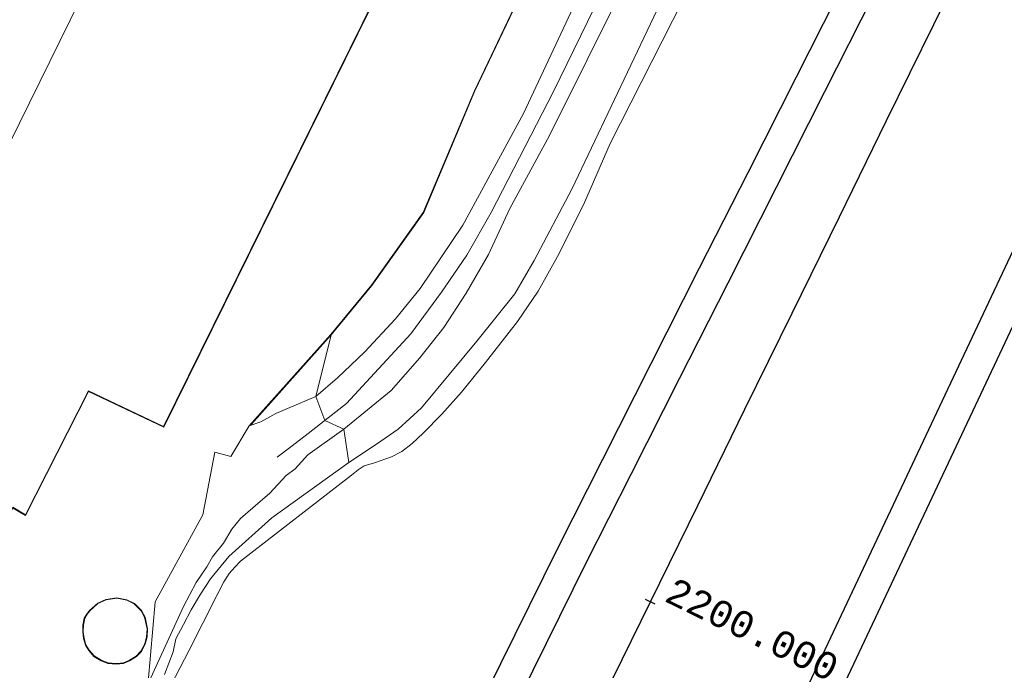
# Model space of a CAD drawing. Extents: x 176032 to 190000, y 318229 to 352878.
# Tile 134 of 184: x 177569 to 177660, y 321841 to 321901. Entities that reach past the tile are written whole.
import ezdxf

# ---------------------------------------------------------------- set-up
doc = ezdxf.new("R2010")
doc.units = 0
for name, color, linetype, lineweight in [('af-bs-rasterhekwerk', 253, 'hekwerk', 18), ('alm-masterstring', 1, 'Continuous', 30), ('bp-b5-boom', 253, 'Continuous', 18), ('bp-b5-grasland', 253, 'Continuous', 18), ('dwm-hulplijn', 3, 'Continuous', 30), ('gw-bs-kruinlijn', 253, 'Continuous', 18), ('gw-bs-teenlijn', 253, 'Continuous', 18), ('kd-bs-dakrand', 6, 'Continuous', 18), ('kd-bs-maaiveldlijn', 6, 'Continuous', 18), ('kd-bs-nok', 6, 'Continuous', 18), ('og-b5-bebouwing', 6, 'Continuous', 18), ('og-b5-bekleding', 253, 'Continuous', 18), ('og-b5-grond_ingericht', 253, 'Continuous', 18), ('og-b5-water', 253, 'Continuous', 18), ('og-bs-terreinafscheiding', 7, 'Continuous', 18), ('SPI DWP', 8, 'Continuous', 30), ('to-xx-view', 1, 'Continuous', 25), ('wh-bs-waterlijn', 253, 'Continuous', 18)]:
    doc.layers.add(name, color=color, linetype=linetype, lineweight=lineweight)
doc.layers.add('viewports', color=7, linetype='Continuous')
doc.styles.add('MSL__001', font='monotxt.shx')
doc.linetypes.add('FENCELINE1', pattern='A,6.35,-2.54,[133,ltypeshp.shx,S=2.54,R=0,X=-2.54,Y=0],-2.54,25.4', length=36.83)
doc.linetypes.add('hekwerk', pattern='A,7,-1.5,[1,RTW.shx,S=0.75,R=0,X=0,Y=0],-1.5', length=10)

# ---------------------------------------------------------------- blocks, each defined once
blk = doc.blocks.new('x-ref dtb totaal grijs')
at = {"layer": 'af-bs-rasterhekwerk'}
blk.add_polyline3d([(177588.366, 321860.753, 45.14), (177590.071, 321863.588, 45.183)], dxfattribs=at)
at = {"layer": 'bp-b5-boom'}
for points in [[(177665.72, 321994.82, 47.297), (177658.773, 321981.927, 47.123), (177651.124, 321967.053, 47.115), (177646.242, 321956.782, 47.128), (177643.455, 321951.269, 47.128), (177640.46, 321945.344, 47.128), (177637.318, 321938.093, 47.123), (177626.983, 321917.012, 47.128), (177615.659, 321892.734, 47.128), (177609.999, 321882.324, 46.875), (177606.014, 321876.413, 46.388), (177603.716, 321873.586, 46.293), (177600.818, 321870.462, 46.11), (177598.295, 321868.07, 46.005), (177596.287, 321866.339, 45.979), (177597.719, 321872.089, 44.64), (177601.515, 321876.694, 44.579), (177606.349, 321883.492, 44.583), (177611.121, 321894.849, 44.47), (177627.792, 321929.872, 44.479), (177639.243, 321953.65, 44.637), (177650.406, 321976.83, 44.792), (177661.529, 322000.656, 44.788)], [(177632.071, 321918.903, 47.145), (177618.055, 321890.693, 47.071), (177614.371, 321883.871, 47.062), (177612.381, 321879.595, 46.758), (177610.313, 321875.971, 46.567), (177608.225, 321872.786, 46.423), (177605.988, 321869.938, 46.293), (177603.298, 321866.904, 46.171), (177598.898, 321863.28, 46.014), (177597.136, 321864.105, 46.041), (177596.287, 321866.339, 45.979), (177598.295, 321868.07, 46.005), (177600.818, 321870.462, 46.11), (177603.716, 321873.586, 46.293), (177606.014, 321876.413, 46.388), (177609.999, 321882.324, 46.875), (177615.659, 321892.734, 47.128), (177626.983, 321917.012, 47.128)], [(177665.284, 321977.364, 44.557), (177649.591, 321945.503, 44.609), (177636.773, 321920.534, 44.601), (177629.318, 321905, 44.596), (177620.141, 321885.688, 44.588), (177616.635, 321879.027, 44.631), (177614.842, 321875.923, 44.631), (177611.294, 321871.505, 44.622), (177606.123, 321865.276, 44.596), (177603.969, 321863.287, 44.579), (177601.954, 321861.891, 44.579), (177599.359, 321860.175, 44.531), (177598.898, 321863.28, 46.014), (177603.298, 321866.904, 46.171), (177605.988, 321869.938, 46.293), (177608.225, 321872.786, 46.423), (177610.313, 321875.971, 46.567), (177612.381, 321879.595, 46.758), (177614.371, 321883.871, 47.062), (177618.055, 321890.693, 47.071), (177632.071, 321918.903, 47.145), (177645.948, 321947.481, 47.001), (177657.475, 321971.159, 47.006), (177669.23, 321996.292, 47.275)]]:
    blk.add_polyline3d(points, dxfattribs=at)
blk.add_polyline3d([(177597.719, 321872.089, 44.64), (177597.681, 321872.122, 44.64), (177601.475, 321876.724, 44.579), (177606.305, 321883.516, 44.583), (177611.075, 321894.869, 44.47), (177627.747, 321929.894, 44.479), (177639.198, 321953.672, 44.637), (177650.361, 321976.851, 44.792), (177661.483, 322000.676, 44.788), (177667.578, 322014.979, 44.792), (177670.65, 322021.758, 44.801), (177675.417, 322030.373, 44.796), (177676.975, 322032.86, 45.055), (177676.977, 322032.769, 45.048), (177675.46, 322030.348, 44.796), (177670.695, 322021.736, 44.801), (177667.624, 322014.959, 44.792), (177661.529, 322000.656, 44.788), (177650.406, 321976.83, 44.792), (177639.243, 321953.65, 44.637), (177627.792, 321929.872, 44.479), (177611.121, 321894.849, 44.47), (177606.349, 321883.492, 44.583), (177601.515, 321876.694, 44.579)], close=True, dxfattribs=at)
at = {"layer": 'bp-b5-grasland'}
for points in [[(177597.719, 321872.089, 44.64), (177590.282, 321863.75, 45.171), (177590.071, 321863.588, 45.183), (177597.681, 321872.122, 44.64)], [(177596.287, 321866.339, 45.979), (177593.655, 321865.205, 45.971), (177592.552, 321864.747, 45.71), (177591.163, 321863.981, 45.479), (177590.071, 321863.588, 45.183), (177590.282, 321863.75, 45.171), (177597.719, 321872.089, 44.64)]]:
    blk.add_polyline3d(points, close=True, dxfattribs=at)
for points in [[(177580.666, 321839.706, 44.957), (177581.291, 321847.191, 45.123), (177585.735, 321855.287, 45.118), (177586.854, 321861.16, 45.118), (177588.366, 321860.753, 45.14), (177590.071, 321863.588, 45.183), (177591.163, 321863.981, 45.479), (177592.552, 321864.747, 45.71), (177593.655, 321865.205, 45.971), (177596.287, 321866.339, 45.979), (177597.136, 321864.105, 46.041), (177598.898, 321863.28, 46.014), (177595.526, 321860.906, 45.784), (177594.356, 321859.583, 45.492), (177593.526, 321858.973, 45.244), (177591.997, 321857.318, 45.053), (177590.4, 321855.954, 45.023), (177589.274, 321854.972, 45.018), (177588.461, 321853.96, 45.018), (177587.682, 321852.667, 45.018), (177586.66, 321851.39, 45.023), (177586.11, 321850.449, 45.023), (177585.14, 321848.99, 44.97), (177583.952, 321846.754, 44.97), (177580.712, 321839.686, 44.957)], [(177580.712, 321839.686, 44.957), (177583.952, 321846.754, 44.97), (177585.14, 321848.99, 44.97), (177586.11, 321850.449, 45.023), (177586.66, 321851.39, 45.023), (177587.682, 321852.667, 45.018), (177588.461, 321853.96, 45.018), (177589.274, 321854.972, 45.018), (177590.4, 321855.954, 45.023), (177591.997, 321857.318, 45.053), (177593.526, 321858.973, 45.244), (177594.356, 321859.583, 45.492), (177595.526, 321860.906, 45.784), (177598.898, 321863.28, 46.014), (177599.359, 321860.175, 44.531), (177592.192, 321855.011, 44.531), (177588.165, 321851.424, 44.522), (177586.456, 321849.343, 44.579), (177585.534, 321847.903, 44.514), (177584.652, 321846.428, 44.492), (177583.935, 321845.075, 44.492), (177583.246, 321843.727, 44.453), (177582.989, 321842.528, 44.435), (177582.178, 321840.395, 44.448)]]:
    blk.add_polyline3d(points, dxfattribs=at)
at = {"layer": 'gw-bs-kruinlijn'}
for points in [[(177687.492, 322037.22, 47.458), (177668.901, 321999.045, 47.358), (177647.324, 321955.12, 47.141), (177640.619, 321940.324, 47.136), (177618.453, 321894.804, 47.154), (177612.622, 321883.511, 47.014), (177610.35, 321879.528, 46.814), (177608.001, 321876.089, 46.614), (177605.144, 321872.181, 46.488), (177599.141, 321865.682, 46.179), (177595.304, 321862.665, 45.914), (177593.955, 321861.65, 45.727), (177592.669, 321860.694, 45.288)], [(177580.712, 321839.686, 44.957), (177583.952, 321846.754, 44.97), (177585.14, 321848.99, 44.97), (177586.11, 321850.449, 45.023), (177586.66, 321851.39, 45.023), (177587.682, 321852.667, 45.018), (177588.461, 321853.96, 45.018), (177589.274, 321854.972, 45.018), (177590.4, 321855.954, 45.023), (177591.997, 321857.318, 45.053), (177593.526, 321858.973, 45.244), (177594.356, 321859.583, 45.492), (177595.526, 321860.906, 45.784), (177598.898, 321863.28, 46.014), (177603.298, 321866.904, 46.171), (177605.988, 321869.938, 46.293), (177608.225, 321872.786, 46.423), (177610.313, 321875.971, 46.567), (177612.381, 321879.595, 46.758), (177614.371, 321883.871, 47.062), (177618.055, 321890.693, 47.071), (177632.071, 321918.903, 47.145)], [(177590.071, 321863.588, 45.183), (177591.163, 321863.981, 45.479), (177592.552, 321864.747, 45.71), (177593.655, 321865.205, 45.971), (177596.287, 321866.339, 45.979), (177598.295, 321868.07, 46.005), (177600.818, 321870.462, 46.11), (177603.716, 321873.586, 46.293), (177606.014, 321876.413, 46.388), (177609.999, 321882.324, 46.875), (177615.659, 321892.734, 47.128), (177626.983, 321917.012, 47.128), (177637.318, 321938.093, 47.123), (177640.46, 321945.344, 47.128), (177643.455, 321951.269, 47.128)]]:
    blk.add_polyline3d(points, dxfattribs=at)
at = {"layer": 'gw-bs-teenlijn'}
blk.add_polyline3d([(177590.071, 321863.588, 45.183), (177590.282, 321863.75, 45.171), (177597.719, 321872.089, 44.64), (177601.515, 321876.694, 44.579), (177606.349, 321883.492, 44.583), (177611.121, 321894.849, 44.47), (177627.792, 321929.872, 44.479), (177639.243, 321953.65, 44.637), (177650.406, 321976.83, 44.792), (177661.529, 322000.656, 44.788), (177667.624, 322014.959, 44.792), (177670.695, 322021.736, 44.801), (177675.46, 322030.348, 44.796), (177676.977, 322032.769, 45.048), (177676.975, 322032.86, 45.055)], dxfattribs=at)
at = {"layer": 'kd-bs-dakrand'}
for points in [[(177623.85, 321948.293, 56.743), (177582.08, 321863.54, 56.849), (177575.076, 321866.872, 57.199), (177569.205, 321855.31, 57.258), (177568.031, 321856.011, 57.571), (177567.965, 321855.876, 58.667), (177562.396, 321844.664, 58.933), (177562.326, 321844.531, 52.143), (177558.124, 321836.537, 51.953), (177545.313, 321842.817, 51.835), (177545.178, 321842.883, 48.425), (177540.573, 321845.117, 48.36), (177542.766, 321849.909, 48.348), (177540.396, 321850.993, 48.342), (177542.179, 321854.668, 47.957), (177542.042, 321854.729, 60.212), (177534.06, 321858.277, 57.376), (177533.995, 321858.142, 50.006), (177530.701, 321851.353, 49.988), (177525.323, 321853.83, 49.982), (177525.631, 321854.602, 49.958), (177525.497, 321854.667, 48.147), (177523.501, 321855.635, 48.235)], [(177575.217, 321846.355, 73.979), (177575.974, 321847.015, 73.979), (177576.729, 321847.354, 73.979), (177577.717, 321847.515, 73.979), (177578.649, 321847.331, 73.979), (177579.356, 321846.989, 73.979), (177579.985, 321846.356, 73.979), (177580.323, 321845.738, 73.979), (177580.553, 321844.665, 73.979), (177580.511, 321843.919, 73.979), (177580.336, 321843.264, 73.979), (177579.98, 321842.581, 73.979), (177579.547, 321842.117, 73.979), (177578.902, 321841.73, 73.979), (177578.352, 321841.487, 73.979), (177577.704, 321841.417, 73.979), (177576.914, 321841.487, 73.979), (177576.281, 321841.734, 73.979), (177575.632, 321842.13, 73.979), (177575.151, 321842.659, 73.979), (177574.842, 321843.166, 73.979), (177574.684, 321843.757, 73.979), (177574.601, 321844.396, 73.979), (177574.616, 321845.003, 73.979), (177574.748, 321845.653, 73.979), (177574.969, 321846.016, 73.979), (177575.217, 321846.355, 73.979)]]:
    blk.add_polyline3d(points, dxfattribs=at)
at = {"layer": 'kd-bs-maaiveldlijn'}
for points in [[(177623.916, 321948.315, 45.021), (177582.103, 321863.473, 45.021), (177575.099, 321866.805, 45.021), (177569.225, 321855.239, 45.021), (177568.155, 321855.874, 45.021), (177568.02, 321855.877, 45.021), (177562.43, 321844.621, 45.021), (177562.36, 321844.488, 45.021), (177558.146, 321836.47, 45.021), (177545.301, 321842.767, 45.021), (177545.166, 321842.833, 45.021), (177540.508, 321845.093, 45.021), (177542.7, 321849.884, 45.021), (177540.33, 321850.968, 45.021), (177542.145, 321854.712, 45.021), (177541.872, 321854.747, 45.021), (177534.056, 321858.224, 45.021), (177534.03, 321858.1, 45.021), (177530.725, 321851.287, 45.021), (177525.26, 321853.805, 45.021), (177525.562, 321854.559, 45.021), (177525.482, 321854.618, 45.021), (177523.435, 321855.612, 45.021)], [(177575.18, 321846.389, 45.1), (177575.947, 321847.058, 45.1), (177576.714, 321847.402, 45.1), (177577.718, 321847.566, 45.1), (177578.665, 321847.379, 45.1), (177579.385, 321847.03, 45.1), (177580.025, 321846.386, 45.1), (177580.37, 321845.756, 45.1), (177580.603, 321844.669, 45.1), (177580.561, 321843.911, 45.1), (177580.383, 321843.246, 45.1), (177580.021, 321842.552, 45.1), (177579.579, 321842.078, 45.1), (177578.925, 321841.686, 45.1), (177578.365, 321841.438, 45.1), (177577.704, 321841.367, 45.1), (177576.902, 321841.438, 45.1), (177576.259, 321841.689, 45.1), (177575.6, 321842.091, 45.1), (177575.111, 321842.629, 45.1), (177574.796, 321843.146, 45.1), (177574.635, 321843.747, 45.1), (177574.551, 321844.393, 45.1), (177574.566, 321845.009, 45.1), (177574.701, 321845.671, 45.1), (177574.927, 321846.044, 45.1), (177575.18, 321846.389, 45.1)]]:
    blk.add_polyline3d(points, dxfattribs=at)
at = {"layer": 'kd-bs-nok'}
blk.add_polyline3d([(177553.561, 321861.171, 58.726), (177601.62, 321958.941, 59.034)], dxfattribs=at)
at = {"layer": 'og-b5-bebouwing'}
blk.add_polyline3d([(177623.916, 321948.315, 45.021), (177582.103, 321863.473, 45.021), (177575.099, 321866.805, 45.021), (177569.225, 321855.239, 45.021), (177568.155, 321855.874, 45.021)], dxfattribs=at)
blk.add_polyline3d([(177575.18, 321846.389, 45.1), (177575.947, 321847.058, 45.1), (177576.714, 321847.402, 45.1), (177577.718, 321847.566, 45.1), (177578.665, 321847.379, 45.1), (177579.385, 321847.03, 45.1), (177580.025, 321846.386, 45.1), (177580.37, 321845.756, 45.1), (177580.603, 321844.669, 45.1), (177580.561, 321843.911, 45.1), (177580.383, 321843.246, 45.1), (177580.021, 321842.552, 45.1), (177579.579, 321842.078, 45.1), (177578.925, 321841.686, 45.1), (177578.365, 321841.438, 45.1), (177577.704, 321841.367, 45.1), (177576.902, 321841.438, 45.1), (177576.259, 321841.689, 45.1), (177575.6, 321842.091, 45.1), (177575.111, 321842.629, 45.1), (177574.796, 321843.146, 45.1), (177574.635, 321843.747, 45.1), (177574.551, 321844.393, 45.1), (177574.566, 321845.009, 45.1), (177574.701, 321845.671, 45.1), (177574.927, 321846.044, 45.1)], close=True, dxfattribs=at)
at = {"layer": 'og-b5-bekleding'}
for points in [[(177582.178, 321840.395, 44.448), (177582.989, 321842.528, 44.435), (177583.246, 321843.727, 44.453), (177583.935, 321845.075, 44.492), (177584.652, 321846.428, 44.492), (177585.534, 321847.903, 44.514), (177586.456, 321849.343, 44.579), (177588.165, 321851.424, 44.522), (177592.192, 321855.011, 44.531), (177599.359, 321860.175, 44.531), (177601.954, 321861.891, 44.579), (177603.969, 321863.287, 44.579), (177606.123, 321865.276, 44.596), (177611.294, 321871.505, 44.622), (177614.842, 321875.923, 44.631), (177616.635, 321879.027, 44.631), (177620.141, 321885.688, 44.588), (177629.318, 321905, 44.596), (177636.773, 321920.534, 44.601), (177649.591, 321945.503, 44.609), (177665.284, 321977.364, 44.557)], [(177630.51, 321903.282, 43.879), (177623.718, 321889.947, 43.879), (177621.233, 321884.211, 43.883), (177618.819, 321879.413, 43.883), (177617.008, 321876.181, 43.883), (177615.074, 321873.331, 43.883), (177612.098, 321869.502, 43.887), (177609.862, 321866.732, 43.883), (177608.032, 321864.688, 43.883), (177606.305, 321862.908, 43.883), (177605.261, 321861.943, 43.887), (177604.314, 321861.212, 43.883), (177603.329, 321860.704, 43.887), (177601.746, 321860.158, 43.883), (177600.78, 321859.86, 43.883), (177600.24, 321859.494, 43.883), (177599.608, 321858.989, 43.883), (177589.253, 321850.974, 43.883), (177588.721, 321850.419, 43.883), (177588.212, 321849.828, 43.887), (177587.693, 321849.062, 43.887), (177587.057, 321847.76, 43.883), (177584.456, 321842.623, 43.844), (177578.285, 321830.776, 43.848)]]:
    blk.add_polyline3d(points, dxfattribs=at)
at = {"layer": 'og-b5-grond_ingericht'}
for points in [[(177661.483, 322000.676, 44.788), (177650.361, 321976.851, 44.792), (177639.198, 321953.672, 44.637), (177627.747, 321929.894, 44.479), (177611.075, 321894.869, 44.47), (177606.305, 321883.516, 44.583), (177601.475, 321876.724, 44.579), (177597.681, 321872.122, 44.64), (177590.071, 321863.588, 45.183), (177588.366, 321860.753, 45.14), (177586.854, 321861.16, 45.118), (177585.735, 321855.287, 45.118), (177581.291, 321847.191, 45.123), (177580.666, 321839.706, 44.957)], [(177568.155, 321855.874, 45.021), (177569.225, 321855.239, 45.021), (177575.099, 321866.805, 45.021), (177582.103, 321863.473, 45.021), (177623.916, 321948.315, 45.021)]]:
    blk.add_polyline3d(points, dxfattribs=at)
blk.add_polyline3d([(177576.902, 321841.438, 45.1), (177577.704, 321841.367, 45.1), (177578.365, 321841.438, 45.1), (177578.925, 321841.686, 45.1), (177579.579, 321842.078, 45.1), (177580.021, 321842.552, 45.1), (177580.383, 321843.246, 45.1), (177580.561, 321843.911, 45.1), (177580.603, 321844.669, 45.1), (177580.37, 321845.756, 45.1), (177580.025, 321846.386, 45.1), (177579.385, 321847.03, 45.1), (177578.665, 321847.379, 45.1), (177577.718, 321847.566, 45.1), (177576.714, 321847.402, 45.1), (177575.947, 321847.058, 45.1), (177575.18, 321846.389, 45.1), (177574.927, 321846.044, 45.1), (177574.701, 321845.671, 45.1), (177574.566, 321845.009, 45.1), (177574.551, 321844.393, 45.1), (177574.635, 321843.747, 45.1), (177574.796, 321843.146, 45.1), (177575.111, 321842.629, 45.1), (177575.6, 321842.091, 45.1), (177576.259, 321841.689, 45.1)], close=True, dxfattribs=at)
at = {"layer": 'og-b5-water'}
blk.add_polyline3d([(177578.285, 321830.776, 43.848), (177584.456, 321842.623, 43.844), (177587.057, 321847.76, 43.883), (177587.693, 321849.062, 43.887), (177588.212, 321849.828, 43.887), (177588.721, 321850.419, 43.883), (177589.253, 321850.974, 43.883), (177599.608, 321858.989, 43.883), (177600.24, 321859.494, 43.883), (177600.78, 321859.86, 43.883), (177601.746, 321860.158, 43.883), (177603.329, 321860.704, 43.887), (177604.314, 321861.212, 43.883), (177605.261, 321861.943, 43.887), (177606.305, 321862.908, 43.883), (177608.032, 321864.688, 43.883), (177609.862, 321866.732, 43.883), (177612.098, 321869.502, 43.887), (177615.074, 321873.331, 43.883), (177617.008, 321876.181, 43.883), (177618.819, 321879.413, 43.883), (177621.233, 321884.211, 43.883), (177623.718, 321889.947, 43.879), (177630.51, 321903.282, 43.879)], dxfattribs=at)
at = {"layer": 'og-bs-terreinafscheiding'}
for points in [[(177582.178, 321840.395, 44.448), (177582.989, 321842.528, 44.435), (177583.246, 321843.727, 44.453), (177583.935, 321845.075, 44.492), (177584.652, 321846.428, 44.492), (177585.534, 321847.903, 44.514), (177586.456, 321849.343, 44.579), (177588.165, 321851.424, 44.522), (177592.192, 321855.011, 44.531), (177599.359, 321860.175, 44.531), (177601.954, 321861.891, 44.579), (177603.969, 321863.287, 44.579), (177606.123, 321865.276, 44.596), (177611.294, 321871.505, 44.622), (177614.842, 321875.923, 44.631), (177616.635, 321879.027, 44.631), (177620.141, 321885.688, 44.588), (177629.318, 321905, 44.596), (177636.773, 321920.534, 44.601), (177649.591, 321945.503, 44.609), (177665.284, 321977.364, 44.557)], [(177639.198, 321953.672, 44.637), (177627.747, 321929.894, 44.479), (177611.075, 321894.869, 44.47), (177606.305, 321883.516, 44.583), (177601.475, 321876.724, 44.579), (177597.681, 321872.122, 44.64), (177590.071, 321863.588, 45.183)], [(177597.681, 321872.122, 44.64), (177597.719, 321872.089, 44.64), (177596.287, 321866.339, 45.979), (177597.136, 321864.105, 46.041), (177598.898, 321863.28, 46.014), (177599.359, 321860.175, 44.531)], [(177581.291, 321847.191, 45.123), (177585.735, 321855.287, 45.118), (177586.854, 321861.16, 45.118), (177588.366, 321860.753, 45.14)], [(177581.291, 321847.191, 45.123), (177580.666, 321839.706, 44.957)]]:
    blk.add_polyline3d(points, dxfattribs=at)
at = {"layer": 'wh-bs-waterlijn'}
blk.add_polyline3d([(177578.285, 321830.776, 43.848), (177584.456, 321842.623, 43.844), (177587.057, 321847.76, 43.883), (177587.693, 321849.062, 43.887), (177588.212, 321849.828, 43.887), (177588.721, 321850.419, 43.883), (177589.253, 321850.974, 43.883), (177599.608, 321858.989, 43.883), (177600.24, 321859.494, 43.883), (177600.78, 321859.86, 43.883), (177601.746, 321860.158, 43.883), (177603.329, 321860.704, 43.887), (177604.314, 321861.212, 43.883), (177605.261, 321861.943, 43.887), (177606.305, 321862.908, 43.883), (177608.032, 321864.688, 43.883), (177609.862, 321866.732, 43.883), (177612.098, 321869.502, 43.887), (177615.074, 321873.331, 43.883), (177617.008, 321876.181, 43.883), (177618.819, 321879.413, 43.883), (177621.233, 321884.211, 43.883), (177623.718, 321889.947, 43.879), (177630.51, 321903.282, 43.879)], dxfattribs=at)
blk = doc.blocks.new('x-ref as juka')
at = {"layer": 'alm-masterstring'}
blk.add_line((177627.927, 321846.967), (177627.029, 321847.407), dxfattribs=at)
at = {"layer": 'alm-masterstring', "flags": 128}
blk.add_lwpolyline([(177570.222, 321730.475), (177574.626, 321739.453), (177579.03, 321748.431), (177583.435, 321757.409), (177587.839, 321766.386), (177592.243, 321775.364), (177596.648, 321784.342), (177601.052, 321793.32), (177605.456, 321802.298), (177609.861, 321811.276), (177614.265, 321820.254), (177618.669, 321829.231), (177623.074, 321838.209), (177627.478, 321847.187), (177631.882, 321856.165), (177636.287, 321865.143), (177640.691, 321874.121), (177645.095, 321883.099), (177649.5, 321892.076), (177653.904, 321901.054), (177658.308, 321910.032), (177662.713, 321919.01)], dxfattribs=at)
at = {"layer": 'alm-masterstring', "color": 7, "style": 'MSL__001'}
blk.add_text('2200.000', height=2.5, rotation=333.8685, dxfattribs=at).set_placement((177628.651, 321847.308))
blk = doc.blocks.new('x-ref ontwerp')
at = {"layer": 'dwm-hulplijn', "flags": 128}
for points in [[(177555.565, 321655.482), (177871.46, 322326.36)], [(177555.565, 321655.482), (177871.46, 322326.36)], [(177527.132, 321659.67), (177621.532, 321850.881), (177625.686, 321859.096), (177630.199, 321868.02), (177634.711, 321876.944), (177639.224, 321885.868), (177643.736, 321894.792), (177648.249, 321903.716), (177652.761, 321912.64), (177657.274, 321921.564), (177661.786, 321930.488)], [(177527.132, 321659.67), (177621.532, 321850.881), (177625.686, 321859.096), (177630.199, 321868.02), (177634.711, 321876.944), (177639.224, 321885.868), (177643.736, 321894.792), (177648.249, 321903.716), (177652.761, 321912.64), (177657.274, 321921.564), (177661.786, 321930.488)]]:
    blk.add_lwpolyline(points, dxfattribs=at)
blk = doc.blocks.new('x-ref grenzen')
at = {"layer": 'SPI DWP', "color": 40, "linetype": 'FENCELINE1', "ltscale": 0.4, "flags": 128}
blk.add_lwpolyline([(180673, 328439, 0.084847), (180629.412, 328238.722), (180620.699, 328210.47), (180406.551, 327470.036), (180403.773, 327460.43), (180400.995, 327450.824), (180398.216, 327441.217), (180395.438, 327431.611), (180392.66, 327422.005), (180389.881, 327412.399), (180387.103, 327402.792), (180384.325, 327393.186), (180381.547, 327383.58), (180378.768, 327373.973), (180375.99, 327364.367), (180373.212, 327354.761), (180370.433, 327345.154), (180367.655, 327335.548), (180364.877, 327325.942), (180362.098, 327316.336), (180359.32, 327306.729), (180356.542, 327297.123), (180353.763, 327287.517), (180350.985, 327277.91), (180348.207, 327268.304), (180345.428, 327258.698), (180342.65, 327249.092), (180339.872, 327239.485), (180337.093, 327229.879), (180334.315, 327220.273), (180331.537, 327210.666), (180328.758, 327201.06), (180325.98, 327191.454), (180323.202, 327181.847), (180320.423, 327172.241), (180317.645, 327162.635), (180314.867, 327153.029), (180312.088, 327143.422), (180309.31, 327133.816), (180306.532, 327124.21), (180303.753, 327114.603), (180300.975, 327104.997), (180298.197, 327095.391), (180295.418, 327085.785), (180292.64, 327076.178), (180289.862, 327066.572), (180287.083, 327056.966), (180284.305, 327047.359), (180281.527, 327037.753), (180278.748, 327028.147), (180275.97, 327018.54), (180273.192, 327008.934), (180270.413, 326999.328), (180267.635, 326989.722), (180264.857, 326980.115), (180262.078, 326970.509), (180259.3, 326960.903), (180256.522, 326951.296), (180253.744, 326941.69), (180250.965, 326932.084), (180248.187, 326922.478), (180245.409, 326912.871), (180242.63, 326903.265), (180239.852, 326893.659), (180237.074, 326884.052), (180234.295, 326874.446), (180231.517, 326864.84), (180228.739, 326855.233), (180225.96, 326845.627), (180223.182, 326836.021), (180220.404, 326826.415), (180217.625, 326816.808), (180214.847, 326807.202), (180212.069, 326797.596), (180209.29, 326787.989), (180206.512, 326778.383), (180203.734, 326768.777), (180200.955, 326759.17), (180198.177, 326749.564), (180195.399, 326739.958), (180192.62, 326730.352), (180189.842, 326720.745), (180187.064, 326711.139), (180184.285, 326701.533), (180181.507, 326691.926), (180178.729, 326682.32), (180176.885, 326675.947), (180175.956, 326672.742), (180173.151, 326663.194), (180170.301, 326653.668), (180167.403, 326644.158), (180164.458, 326634.661), (180161.466, 326625.18), (180158.426, 326615.713), (180155.339, 326606.262), (180152.205, 326596.827), (180149.023, 326587.407), (180145.795, 326578.003), (180142.519, 326568.616), (180139.197, 326559.245), (180135.828, 326549.891), (180132.412, 326540.553), (180128.949, 326531.233), (180125.44, 326521.931), (180121.884, 326512.646), (180118.282, 326503.379), (180114.634, 326494.13), (180110.939, 326484.899), (180107.199, 326475.687), (180103.412, 326466.494), (180099.58, 326457.32), (180095.701, 326448.165), (180091.777, 326439.03), (180087.808, 326429.914), (180083.792, 326420.818), (180079.732, 326411.743), (180075.626, 326402.688), (180071.475, 326393.653), (180067.278, 326384.64), (180063.037, 326375.647), (180058.751, 326366.676), (180054.42, 326357.727), (180050.044, 326348.799), (180045.624, 326339.893), (180041.159, 326331.009), (180036.65, 326322.148), (180032.096, 326313.31), (180027.499, 326304.494), (180022.857, 326295.702), (180018.172, 326286.932), (180013.442, 326278.187), (180008.669, 326269.465), (180003.853, 326260.767), (179998.993, 326252.093), (179994.09, 326243.444), (179989.143, 326234.819), (179984.154, 326226.219), (179979.121, 326217.644), (179974.046, 326209.094), (179968.928, 326200.57), (179963.768, 326192.072), (179958.565, 326183.599), (179953.32, 326175.153), (179948.032, 326166.733), (179942.703, 326158.34), (179937.327, 326149.965), (179935.47, 326147.094), (179931.907, 326141.596), (179926.469, 326133.203), (179921.032, 326124.811), (179915.594, 326116.419), (179910.156, 326108.027), (179904.718, 326099.634), (179899.28, 326091.242), (179893.842, 326082.85), (179888.405, 326074.458), (179882.967, 326066.065), (179877.529, 326057.673), (179872.091, 326049.281), (179866.653, 326040.889), (179861.215, 326032.496), (179855.778, 326024.104), (179850.34, 326015.712), (179844.902, 326007.32), (179839.464, 325998.927), (179834.026, 325990.535), (179828.588, 325982.143), (179823.151, 325973.75), (179817.713, 325965.358), (179812.275, 325956.966), (179806.837, 325948.574), (179801.399, 325940.181), (179795.961, 325931.789), (179790.523, 325923.397), (179785.086, 325915.005), (179779.648, 325906.612), (179774.21, 325898.22), (179768.772, 325889.828), (179763.334, 325881.436), (179757.896, 325873.043), (179752.459, 325864.651), (179747.021, 325856.259), (179741.583, 325847.867), (179736.145, 325839.474), (179730.707, 325831.082), (179725.269, 325822.69), (179719.832, 325814.298), (179714.394, 325805.905), (179708.956, 325797.513), (179703.518, 325789.121), (179698.08, 325780.729), (179692.642, 325772.336), (179687.205, 325763.944), (179681.767, 325755.552), (179676.329, 325747.16), (179670.891, 325738.767), (179665.453, 325730.375), (179660.015, 325721.983), (179654.578, 325713.591), (179649.14, 325705.198), (179643.702, 325696.806), (179638.264, 325688.414), (179632.826, 325680.022), (179627.388, 325671.629), (179621.951, 325663.237), (179616.513, 325654.845), (179611.075, 325646.453), (179605.637, 325638.06), (179600.199, 325629.668), (179594.761, 325621.276), (179589.324, 325612.884), (179583.886, 325604.491), (179578.448, 325596.099), (179573.01, 325587.707), (179567.572, 325579.315), (179562.134, 325570.922), (179556.696, 325562.53), (179551.259, 325554.138), (179545.821, 325545.746), (179540.383, 325537.353), (179534.945, 325528.961), (179529.507, 325520.569), (179524.069, 325512.177), (179518.632, 325503.784), (179513.194, 325495.392), (179507.756, 325487), (179502.318, 325478.608), (179496.88, 325470.215), (179491.442, 325461.823), (179486.005, 325453.431), (179480.567, 325445.039), (179475.129, 325436.646), (179469.691, 325428.254), (179464.253, 325419.862), (179458.815, 325411.47), (179453.378, 325403.077), (179447.94, 325394.685), (179442.502, 325386.293), (179437.064, 325377.9), (179431.626, 325369.508), (179426.188, 325361.116), (179420.751, 325352.724), (179415.313, 325344.331), (179409.875, 325335.939), (179404.437, 325327.547), (179398.999, 325319.155), (179393.561, 325310.762), (179388.124, 325302.37), (179382.686, 325293.978), (179377.248, 325285.586), (179371.81, 325277.193), (179366.372, 325268.801), (179360.934, 325260.409), (179355.496, 325252.017), (179353.472, 325248.893), (179350.059, 325243.624), (179344.621, 325235.232), (179339.183, 325226.84), (179333.745, 325218.448), (179328.279, 325210.012), (179323.255, 325203.073), (179315.985, 325192.877), (179311.155, 325185.422), (179305.717, 325177.03), (179300.279, 325168.638), (179294.841, 325160.246), (179289.403, 325151.853), (179283.965, 325143.461), (179278.528, 325135.069), (179273.09, 325126.677), (179267.652, 325118.284), (179262.214, 325109.892), (179256.776, 325101.5), (179251.338, 325093.108), (179245.9, 325084.715), (179240.463, 325076.323), (179235.025, 325067.931), (179229.587, 325059.539), (179224.149, 325051.146), (179218.711, 325042.754), (179213.273, 325034.362), (179207.836, 325025.97), (179202.398, 325017.577), (179196.96, 325009.185), (179191.522, 325000.793), (179186.084, 324992.401), (179180.646, 324984.008), (179175.209, 324975.616), (179169.771, 324967.224), (179164.333, 324958.832), (179158.895, 324950.439), (179153.457, 324942.047), (179148.019, 324933.655), (179142.582, 324925.263), (179137.144, 324916.87), (179131.706, 324908.478), (179129.489, 324905.056), (179126.252, 324900.045), (179120.83, 324891.575), (179115.447, 324883.074), (179110.106, 324874.546), (179104.808, 324865.991), (179099.553, 324857.409), (179094.341, 324848.802), (179089.172, 324840.169), (179084.046, 324831.509), (179078.964, 324822.825), (179073.925, 324814.115), (179068.93, 324805.38), (179063.978, 324796.62), (179059.071, 324787.835), (179054.207, 324779.026), (179049.388, 324770.193), (179044.612, 324761.336), (179039.881, 324752.455), (179035.195, 324743.55), (179030.553, 324734.623), (179025.956, 324725.672), (179021.403, 324716.698), (179016.896, 324707.701), (179012.439, 324698.694), (179011.642, 324697.071), (179008.023, 324689.695), (179003.619, 324680.717), (178999.215, 324671.739), (178994.81, 324662.761), (178990.406, 324653.784), (178986.002, 324644.806), (178981.597, 324635.828), (178977.193, 324626.85), (178972.789, 324617.872), (178968.384, 324608.894), (178963.98, 324599.916), (178959.576, 324590.939), (178955.171, 324581.961), (178950.767, 324572.983), (178946.363, 324564.005), (178941.958, 324555.027), (178937.554, 324546.049), (178933.15, 324537.071), (178928.745, 324528.094), (178924.341, 324519.116), (178919.937, 324510.138), (178915.532, 324501.16), (178911.128, 324492.182), (178906.724, 324483.204), (178902.319, 324474.226), (178897.915, 324465.249), (178893.592, 324456.437), (178890.048, 324446.941), (178885.6, 324437.875), (178881.195, 324428.897), (178876.791, 324419.919), (178872.387, 324410.941), (178867.982, 324401.963), (178863.578, 324392.985), (178859.174, 324384.007), (178854.769, 324375.03), (178850.365, 324366.052), (178845.961, 324357.074), (178841.557, 324348.096), (178837.152, 324339.118), (178832.748, 324330.14), (178828.344, 324321.162), (178823.939, 324312.185), (178819.535, 324303.207), (178815.131, 324294.229), (178810.726, 324285.251), (178806.322, 324276.273), (178801.918, 324267.295), (178797.513, 324258.317), (178793.109, 324249.34), (178788.705, 324240.362), (178784.3, 324231.384), (178779.896, 324222.406), (178775.492, 324213.428), (178771.087, 324204.45), (178766.683, 324195.473), (178762.279, 324186.495), (178757.874, 324177.517), (178753.47, 324168.539), (178749.066, 324159.561), (178744.661, 324150.583), (178740.257, 324141.605), (178735.853, 324132.628), (178731.448, 324123.65), (178727.044, 324114.672), (178722.64, 324105.694), (178718.235, 324096.716), (178713.831, 324087.738), (178709.427, 324078.76), (178705.022, 324069.783), (178700.618, 324060.805), (178696.214, 324051.827), (178691.809, 324042.849), (178687.405, 324033.871), (178683.001, 324024.893), (178678.596, 324015.915), (178674.193, 324006.939), (178664.068, 323986.358), (178661.79, 323981.715), (178657.386, 323972.737), (178652.981, 323963.759), (178648.577, 323954.781), (178644.173, 323945.803), (178639.768, 323936.825), (178635.364, 323927.848), (178630.96, 323918.87), (178626.555, 323909.892), (178622.151, 323900.914), (178617.747, 323891.936), (178613.343, 323882.958), (178608.938, 323873.98), (178604.534, 323865.003), (178600.13, 323856.025), (178595.725, 323847.047), (178591.321, 323838.069), (178586.917, 323829.091), (178582.512, 323820.113), (178578.108, 323811.135), (178573.704, 323802.158), (178569.299, 323793.18), (178564.895, 323784.202), (178560.491, 323775.224), (178556.086, 323766.246), (178551.682, 323757.268), (178547.278, 323748.29), (178542.873, 323739.313), (178538.469, 323730.335), (178534.065, 323721.357), (178529.66, 323712.379), (178525.256, 323703.401), (178520.852, 323694.423), (178516.447, 323685.445), (178512.043, 323676.468), (178507.639, 323667.49), (178503.234, 323658.512), (178498.83, 323649.534), (178494.426, 323640.556), (178490.021, 323631.578), (178485.617, 323622.6), (178481.213, 323613.623), (178476.808, 323604.645), (178472.404, 323595.667), (178468, 323586.689), (178463.595, 323577.711), (178459.191, 323568.733), (178454.787, 323559.755), (178450.382, 323550.778), (178445.978, 323541.8), (178441.574, 323532.822), (178437.169, 323523.844), (178432.765, 323514.866), (178428.361, 323505.888), (178423.956, 323496.91), (178419.552, 323487.933), (178415.148, 323478.955), (178410.743, 323469.977), (178406.339, 323460.999), (178401.935, 323452.021), (178397.53, 323443.043), (178393.126, 323434.065), (178388.722, 323425.088), (178384.317, 323416.11), (178379.913, 323407.132), (178375.509, 323398.154), (178371.104, 323389.176), (178366.7, 323380.198), (178362.296, 323371.22), (178357.891, 323362.243), (178353.487, 323353.265), (178349.083, 323344.287), (178344.679, 323335.309), (178340.274, 323326.331), (178335.87, 323317.353), (178331.466, 323308.375), (178327.061, 323299.398), (178322.657, 323290.42), (178318.253, 323281.442), (178313.848, 323272.464), (178309.444, 323263.486), (178305.04, 323254.508), (178300.635, 323245.531), (178296.231, 323236.553), (178291.827, 323227.575), (178287.422, 323218.597), (178283.018, 323209.619), (178278.614, 323200.641), (178274.209, 323191.663), (178269.805, 323182.686), (178265.401, 323173.708), (178260.996, 323164.73), (178256.592, 323155.752), (178252.188, 323146.774), (178247.783, 323137.796), (178243.379, 323128.818), (178238.975, 323119.841), (178234.57, 323110.863), (178233.822, 323109.336), (178225.382, 323090.941), (178220.995, 323081.998), (178216.591, 323073.02), (178212.187, 323064.042), (178207.782, 323055.065), (178203.378, 323046.087), (178198.974, 323037.109), (178194.569, 323028.131), (178190.165, 323019.153), (178185.761, 323010.175), (178181.356, 323001.197), (178176.952, 322992.22), (178172.548, 322983.242), (178168.143, 322974.264), (178163.739, 322965.286), (178159.335, 322956.308), (178154.93, 322947.33), (178150.526, 322938.352), (178146.122, 322929.375), (178141.717, 322920.397), (178137.313, 322911.419), (178132.909, 322902.441), (178128.504, 322893.463), (178124.1, 322884.485), (178119.696, 322875.507), (178115.291, 322866.53), (178110.887, 322857.552), (178106.483, 322848.574), (178102.078, 322839.596), (178097.674, 322830.618), (178093.27, 322821.64), (178088.865, 322812.662), (178084.461, 322803.685), (178080.057, 322794.707), (178075.652, 322785.729), (178071.248, 322776.751), (178066.844, 322767.773), (178062.439, 322758.795), (178058.035, 322749.818), (178053.631, 322740.84), (178049.226, 322731.862), (178044.822, 322722.884), (178040.418, 322713.906), (178036.013, 322704.928), (178031.609, 322695.95), (178027.205, 322686.973), (178022.8, 322677.995), (178018.396, 322669.017), (178013.992, 322660.039), (178009.587, 322651.061), (178005.183, 322642.083), (178000.779, 322633.105), (177996.374, 322624.128), (177991.97, 322615.15), (177987.566, 322606.172), (177983.161, 322597.194), (177978.757, 322588.216), (177974.353, 322579.238), (177969.948, 322570.26), (177965.544, 322561.283), (177961.14, 322552.305), (177956.735, 322543.327), (177952.331, 322534.349), (177947.927, 322525.371), (177943.523, 322516.393), (177939.118, 322507.415), (177934.714, 322498.438), (177930.31, 322489.46), (177925.905, 322480.482), (177921.501, 322471.504), (177917.097, 322462.526), (177912.692, 322453.548), (177908.288, 322444.57), (177903.884, 322435.593), (177899.479, 322426.615), (177895.075, 322417.637), (177890.671, 322408.659), (177886.266, 322399.681), (177881.862, 322390.703), (177877.458, 322381.725), (177873.053, 322372.748), (177868.649, 322363.77), (177864.245, 322354.792), (177859.84, 322345.814), (177855.436, 322336.836), (177851.032, 322327.858), (177846.627, 322318.88), (177842.223, 322309.903), (177842.056, 322309.563), (177816.657, 322255.609), (177812.398, 322246.561), (177808.139, 322237.513), (177803.879, 322228.466), (177799.62, 322219.418), (177795.361, 322210.371), (177791.102, 322201.323), (177786.843, 322192.275), (177782.583, 322183.228), (177778.324, 322174.18), (177774.065, 322165.133), (177769.806, 322156.085), (177765.547, 322147.037), (177761.287, 322137.99), (177757.028, 322128.942), (177752.769, 322119.894), (177748.51, 322110.847), (177744.251, 322101.799), (177739.991, 322092.752), (177735.727, 322083.693), (177731.735, 322075.467), (177731.309, 322074.625), (177726.797, 322065.701), (177722.284, 322056.777), (177717.772, 322047.853), (177713.259, 322038.929), (177708.747, 322030.005), (177704.234, 322021.081), (177699.722, 322012.157), (177695.209, 322003.233), (177690.697, 321994.31), (177686.184, 321985.386), (177681.672, 321976.462), (177677.159, 321967.538), (177672.647, 321958.614), (177668.134, 321949.69), (177663.622, 321940.766), (177659.109, 321931.842), (177654.597, 321922.918), (177650.084, 321913.994), (177645.572, 321905.07), (177641.059, 321896.146), (177636.547, 321887.222), (177632.034, 321878.298), (177627.522, 321869.374), (177623.009, 321860.45), (177618.849, 321852.222), (177524.441, 321660.994), (177521.156, 321654.299), (177516.752, 321645.321), (177512.347, 321636.343), (177507.943, 321627.365), (177503.539, 321618.387), (177499.134, 321609.41), (177494.73, 321600.432), (177490.326, 321591.454), (177485.921, 321582.476), (177481.517, 321573.498), (177477.113, 321564.52), (177472.708, 321555.542), (177468.304, 321546.565), (177463.9, 321537.587), (177459.495, 321528.609), (177455.091, 321519.631), (177450.687, 321510.653), (177446.282, 321501.675), (177441.878, 321492.697), (177437.474, 321483.72), (177433.069, 321474.742), (177428.665, 321465.764), (177424.261, 321456.786), (177419.856, 321447.808), (177415.452, 321438.83), (177411.048, 321429.852), (177406.643, 321420.875), (177402.239, 321411.897), (177397.835, 321402.919), (177393.43, 321393.941), (177389.026, 321384.963), (177384.622, 321375.985), (177380.217, 321367.007), (177375.813, 321358.03), (177371.409, 321349.052), (177367.004, 321340.074), (177362.6, 321331.096), (177358.196, 321322.118), (177353.791, 321313.14), (177349.387, 321304.162), (177344.983, 321295.185), (177340.578, 321286.207), (177336.174, 321277.229), (177331.77, 321268.251), (177327.365, 321259.273), (177322.961, 321250.295), (177318.557, 321241.318), (177314.153, 321232.34), (177309.748, 321223.362), (177305.344, 321214.384), (177300.94, 321205.406), (177296.535, 321196.428), (177292.131, 321187.45), (177287.727, 321178.473), (177283.322, 321169.495), (177278.918, 321160.517), (177274.514, 321151.539), (177270.109, 321142.561), (177265.705, 321133.583), (177261.301, 321124.605), (177256.896, 321115.628), (177252.492, 321106.65), (177248.088, 321097.672), (177243.683, 321088.694), (177239.279, 321079.716), (177234.875, 321070.738), (177230.47, 321061.76), (177226.066, 321052.783), (177224.13, 321048.837), (177221.652, 321043.756), (177219.461, 321039.212), (177217.289, 321034.659), (177215.137, 321030.098), (177213.003, 321025.528), (177210.888, 321020.949), (177208.792, 321016.361), (177206.716, 321011.765), (177204.659, 321007.16), (177202.62, 321002.546), (177200.602, 320997.924), (177198.602, 320993.294), (177196.622, 320988.655), (177194.661, 320984.008), (177192.719, 320979.353), (177190.797, 320974.69), (177188.894, 320970.019), (177187.011, 320965.34), (177185.147, 320960.653), (177183.303, 320955.958), (177181.479, 320951.256), (177179.674, 320946.546), (177177.888, 320941.829), (177176.123, 320937.105), (177174.377, 320932.373), (177172.65, 320927.634), (177170.944, 320922.887), (177169.257, 320918.134), (177167.59, 320913.374), (177165.943, 320908.606), (177164.316, 320903.832), (177162.709, 320899.052), (177161.121, 320894.264), (177159.554, 320889.47), (177158.007, 320884.669), (177156.479, 320879.863), (177154.972, 320875.049), (177153.485, 320870.23), (177152.018, 320865.404), (177150.571, 320860.572), (177149.144, 320855.735), (177147.737, 320850.891), (177146.351, 320846.042), (177144.984, 320841.187), (177143.638, 320836.326), (177142.313, 320831.459), (177141.007, 320826.587), (177139.722, 320821.71), (177138.457, 320816.828), (177137.212, 320811.94), (177135.988, 320807.047), (177134.785, 320802.149), (177133.601, 320797.246), (177132.438, 320792.338), (177131.296, 320787.425), (177130.174, 320782.508), (177129.073, 320777.586), (177122.584, 320748.012), (177154.481, 320741.806), (177159.368, 320767.128), (177160.741, 320774.021), (177162.155, 320780.906), (177163.61, 320787.783), (177165.106, 320794.651), (177166.644, 320801.509), (177168.222, 320808.359), (177169.841, 320815.198), (177171.501, 320822.029), (177173.201, 320828.849), (177174.943, 320835.658), (177176.725, 320842.457), (177178.547, 320849.246), (177180.41, 320856.023), (177182.314, 320862.789), (177184.258, 320869.544), (177186.242, 320876.287), (177188.266, 320883.018), (177190.331, 320889.737), (177192.435, 320896.443), (177194.58, 320903.137), (177196.765, 320909.818), (177198.989, 320916.485), (177201.253, 320923.139), (177203.559, 320929.784), (177203.782, 320930.421), (177207.265, 320936.431), (177210.844, 320942.726), (177214.371, 320949.052), (177217.844, 320955.407), (177221.263, 320961.79), (177224.63, 320968.202), (177227.942, 320974.642), (177231.2, 320981.11), (177234.405, 320987.604), (177237.554, 320994.125), (177240.649, 321000.672), (177243.69, 321007.245), (177246.675, 321013.843), (177249.604, 321020.466), (177252.479, 321027.113), (177255.261, 321033.699), (177420.755, 321373.955), (177558.269, 321654.182), (177874.164, 322325.061), (177875.187, 322327.147), (177879.592, 322336.124), (177883.996, 322345.102), (177888.4, 322354.08), (177892.805, 322363.058), (177897.209, 322372.036), (177901.613, 322381.014), (177906.018, 322389.992), (177910.422, 322398.969), (177914.826, 322407.947), (177919.231, 322416.925), (177923.635, 322425.903), (177928.039, 322434.881), (177932.443, 322443.859), (177936.848, 322452.837), (177941.252, 322461.814), (177945.656, 322470.792), (177950.061, 322479.77), (177954.465, 322488.748), (177958.869, 322497.726), (177963.274, 322506.704), (177967.678, 322515.682), (177972.082, 322524.659), (177976.487, 322533.637), (177980.891, 322542.615), (177985.295, 322551.593), (177989.7, 322560.571), (177994.104, 322569.549), (177998.508, 322578.527), (178002.913, 322587.504), (178007.317, 322596.482), (178011.721, 322605.46), (178016.126, 322614.438), (178020.53, 322623.416), (178024.934, 322632.394), (178029.339, 322641.372), (178033.743, 322650.349), (178038.147, 322659.327), (178042.552, 322668.305), (178046.956, 322677.283), (178051.36, 322686.261), (178055.765, 322695.239), (178060.169, 322704.217), (178064.573, 322713.194), (178068.978, 322722.172), (178073.382, 322731.15), (178077.786, 322740.128), (178082.191, 322749.106), (178086.595, 322758.084), (178090.999, 322767.062), (178095.404, 322776.039), (178099.808, 322785.017), (178104.212, 322793.995), (178108.617, 322802.973), (178113.021, 322811.951), (178117.425, 322820.929), (178121.83, 322829.907), (178126.234, 322838.884), (178130.638, 322847.862), (178135.043, 322856.84), (178139.447, 322865.818), (178143.851, 322874.796), (178148.256, 322883.774), (178152.66, 322892.752), (178157.064, 322901.729), (178161.469, 322910.707), (178165.873, 322919.685), (178170.277, 322928.663), (178174.682, 322937.641), (178179.086, 322946.619), (178183.49, 322955.597), (178187.895, 322964.574), (178192.299, 322973.552), (178196.703, 322982.53), (178201.107, 322991.508), (178205.512, 323000.486), (178209.916, 323009.464), (178214.32, 323018.442), (178218.725, 323027.419), (178223.129, 323036.397), (178227.533, 323045.375), (178231.938, 323054.353), (178236.342, 323063.331), (178240.746, 323072.309), (178245.151, 323081.287), (178249.555, 323090.264), (178253.959, 323099.242), (178258.364, 323108.22), (178262.768, 323117.198), (178267.172, 323126.176), (178271.577, 323135.154), (178275.981, 323144.131), (178280.385, 323153.109), (178284.79, 323162.087), (178289.194, 323171.065), (178293.598, 323180.043), (178298.003, 323189.021), (178302.407, 323197.999), (178306.811, 323206.976), (178311.216, 323215.954), (178315.62, 323224.932), (178320.024, 323233.91), (178324.429, 323242.888), (178328.833, 323251.866), (178333.237, 323260.844), (178337.642, 323269.821), (178342.046, 323278.799), (178346.45, 323287.777), (178350.855, 323296.755), (178355.259, 323305.733), (178359.663, 323314.711), (178364.068, 323323.689), (178368.472, 323332.666), (178372.876, 323341.644), (178377.281, 323350.622), (178381.685, 323359.6), (178386.089, 323368.578), (178390.494, 323377.556), (178394.898, 323386.534), (178399.302, 323395.511), (178403.707, 323404.489), (178408.111, 323413.467), (178412.515, 323422.445), (178416.92, 323431.423), (178421.324, 323440.401), (178425.728, 323449.379), (178430.133, 323458.356), (178434.537, 323467.334), (178438.941, 323476.312), (178443.346, 323485.29), (178447.75, 323494.268), (178452.154, 323503.246), (178456.559, 323512.224), (178460.963, 323521.201), (178465.367, 323530.179), (178469.771, 323539.157), (178474.176, 323548.135), (178478.58, 323557.113), (178482.984, 323566.091), (178487.389, 323575.069), (178491.793, 323584.046), (178496.197, 323593.024), (178500.602, 323602.002), (178505.006, 323610.98), (178509.41, 323619.958), (178513.815, 323628.936), (178518.219, 323637.914), (178522.623, 323646.891), (178527.028, 323655.869), (178531.432, 323664.847), (178535.836, 323673.825), (178540.241, 323682.803), (178544.645, 323691.781), (178549.049, 323700.759), (178553.454, 323709.736), (178557.858, 323718.714), (178562.262, 323727.692), (178566.667, 323736.67), (178571.071, 323745.648), (178575.475, 323754.626), (178579.88, 323763.604), (178584.284, 323772.581), (178588.688, 323781.559), (178593.093, 323790.537), (178597.497, 323799.515), (178601.901, 323808.493), (178606.306, 323817.471), (178610.71, 323826.449), (178615.114, 323835.426), (178619.519, 323844.404), (178623.923, 323853.382), (178628.327, 323862.36), (178632.732, 323871.338), (178637.136, 323880.316), (178641.54, 323889.294), (178645.945, 323898.271), (178650.349, 323907.249), (178654.753, 323916.227), (178659.158, 323925.205), (178663.562, 323934.183), (178667.966, 323943.161), (178672.371, 323952.139), (178676.775, 323961.116), (178681.179, 323970.094), (178685.584, 323979.072), (178689.988, 323988.05), (178694.392, 323997.028), (178698.797, 324006.006), (178703.201, 324014.984), (178707.605, 324023.961), (178712.01, 324032.939), (178716.414, 324041.917), (178720.818, 324050.895), (178725.223, 324059.873), (178729.627, 324068.851), (178733.969, 324077.701), (178738.765, 324086.4), (179033.186, 324686.496), (179038.493, 324697.231), (179043.862, 324707.93), (179049.295, 324718.596), (179054.793, 324729.23), (179060.354, 324739.83), (179065.979, 324750.396), (179071.667, 324760.929), (179077.419, 324771.427), (179083.234, 324781.89), (179089.112, 324792.318), (179095.052, 324802.71), (179101.055, 324813.067), (179107.121, 324823.387), (179113.248, 324833.67), (179119.437, 324843.916), (179125.687, 324854.125), (179131.999, 324864.296), (179138.372, 324874.429), (179144.807, 324884.525), (179149.637, 324892.016), (179224.242, 325007.154), (179257.218, 325056.208), (179955.613, 326134.045), (179955.689, 326134.162), (179955.773, 326134.293), (179960.422, 326141.635), (179965.034, 326148.989), (179969.616, 326156.362), (179974.168, 326163.754), (179978.688, 326171.165), (179983.177, 326178.595), (179987.635, 326186.043), (179992.063, 326193.51), (179996.458, 326200.996), (180000.823, 326208.5), (180005.156, 326216.022), (180009.458, 326223.562), (180013.728, 326231.12), (180017.966, 326238.696), (180022.173, 326246.289), (180026.344, 326253.891), (180029.743, 326260.055), (180033.125, 326266.238), (180036.485, 326272.433), (180039.824, 326278.639), (180043.14, 326284.857), (180046.435, 326291.087), (180049.708, 326297.328), (180052.959, 326303.581), (180056.189, 326309.845), (180059.396, 326316.12), (180062.581, 326322.407), (180065.744, 326328.705), (180068.885, 326335.013), (180072.004, 326341.333), (180075.101, 326347.663), (180078.176, 326354.005), (180081.228, 326360.357), (180084.258, 326366.72), (180087.266, 326373.093), (180090.252, 326379.477), (180093.215, 326385.871), (180096.156, 326392.276), (180099.074, 326398.69), (180101.97, 326405.115), (180104.843, 326411.551), (180107.693, 326417.996), (180110.521, 326424.451), (180113.327, 326430.916), (180116.11, 326437.391), (180118.87, 326443.875), (180121.607, 326450.369), (180124.321, 326456.873), (180127.013, 326463.386), (180129.682, 326469.908), (180132.328, 326476.44), (180134.951, 326482.981), (180137.551, 326489.532), (180140.129, 326496.091), (180142.683, 326502.659), (180145.214, 326509.236), (180147.722, 326515.822), (180150.207, 326522.417), (180152.669, 326529.02), (180155.108, 326535.632), (180157.524, 326542.253), (180159.916, 326548.882), (180162.285, 326555.519), (180164.631, 326562.165), (180166.954, 326568.818), (180169.253, 326575.48), (180171.529, 326582.15), (180173.781, 326588.828), (180176.01, 326595.513), (180178.216, 326602.207), (180180.398, 326608.908), (180182.557, 326615.616), (180184.692, 326622.333), (180186.804, 326629.056), (180188.892, 326635.787), (180190.956, 326642.525), (180192.997, 326649.271), (180195.014, 326656.023), (180197.008, 326662.783), (180198.977, 326669.547), (180644.145, 328208.752), (180667.179, 328283.441), (180724, 328380)], format="xyb", dxfattribs=at)

msp = doc.modelspace()

# ---------------------------------------------------------------- block references
at = {"layer": 'to-xx-view'}
for name in ['x-ref grenzen', 'x-ref ontwerp']:
    msp.add_blockref(name, (0, 0), dxfattribs=at)
at = {"layer": 'viewports'}
for name in ['x-ref dtb totaal grijs', 'x-ref as juka']:
    msp.add_blockref(name, (0, 0), dxfattribs=at)

doc.saveas('drawing.dxf')
